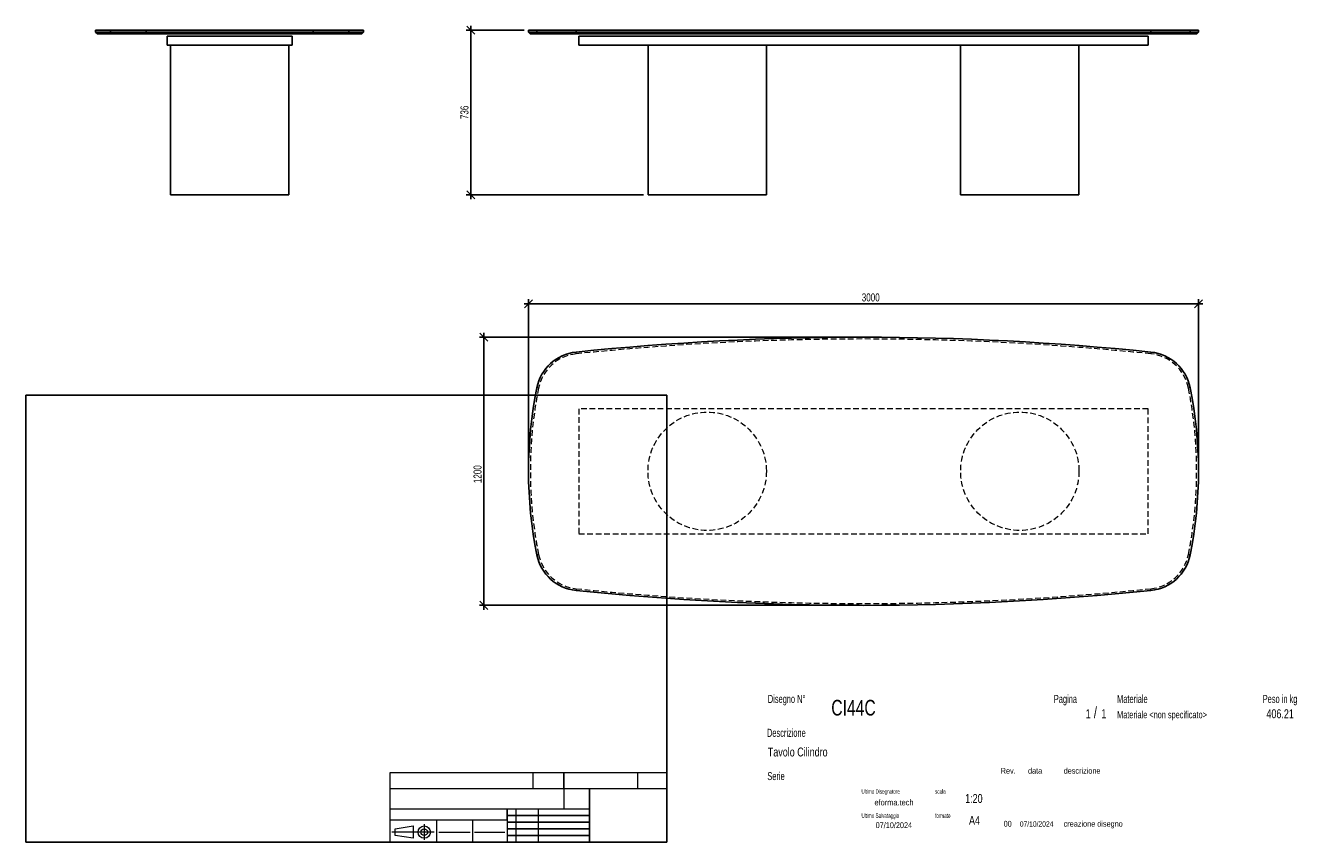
# Model space of a CAD drawing. Header units: millimetres. Extents: x 2 to 291, y 2 to 185.
import ezdxf

# ---------------------------------------------------------------- set-up
doc = ezdxf.new("R2010")
doc.units = ezdxf.units.MM
doc.linetypes.add('HIDDEN', pattern=[1.905, 1.27, -0.635])
doc.layers.add('FORMAT', color=7, linetype='Continuous')
doc.styles.add('SLDTEXTSTYLE0', font='TXT', dxfattribs={"width": 0.605})
doc.styles.add('SLDTEXTSTYLE1', font='TXT', dxfattribs={"width": 0.75})
doc.dimstyles.new('SLDDIMSTYLE0', dxfattribs={"dimtxt": 1.8, "dimasz": 1.8, "dimexe": 0, "dimexo": 0.0625, "dimgap": 0.45, "dimtad": 1, "dimlfac": 20, "dimrnd": 1e-09, "dimzin": 12, "dimdsep": 46, "dimtxsty": 'SLDTEXTSTYLE1', "dimblk1": 'OBLIQUE', "dimblk2": 'OBLIQUE', "dimsah": 1, "dimcen": 0.09, "dimadec": 0, "dimazin": 3, "dimtfac": 1, "dimtmove": 0, "dimatfit": 0, "dimldrblk": 'OBLIQUE', "dimfxl": 0, "dimfrac": 2, "dimtolj": 1, "dimtzin": 12, "dimarcsym": 0})

# ---------------------------------------------------------------- blocks, each defined once
blk = doc.blocks.new('_Oblique')
at = {"color": 0, "linetype": 'ByBlock', "lineweight": -2}
blk.add_line((-0.5, -0.5), (0.5, 0.5), dxfattribs=at)
blk = doc.blocks.new('_D')
at = {"layer": 'FORMAT', "color": 7}
for p, q in [((102.14, 184.19), (102.14, 185.19)), ((114.07, 184.19), (101.14, 184.19)), ((102.14, 147.39), (102.14, 184.19)), ((140.82, 147.39), (101.14, 147.39)), ((102.14, 147.39), (102.14, 146.39))]:
    blk.add_line(p, q, dxfattribs=at)
at = {"layer": 'FORMAT', "color": 7, "xscale": 1.8, "yscale": 1.8}
for p, rotation in [((102.14, 184.19), 270.0000000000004), ((102.14, 147.39), 90.0000000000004)]:
    blk.add_blockref('_Oblique', p, dxfattribs=dict(at, rotation=rotation))
at = {"layer": 'FORMAT', "color": 7, "insert": (99.82, 164.31), "char_height": 1.8, "attachment_point": 1, "rotation": 90, "style": 'SLDTEXTSTYLE1'}
blk.add_mtext('736', dxfattribs=at)
blk = doc.blocks.new('_D_1')
at = {"layer": 'FORMAT', "color": 7}
for p, q in [((189.07, 115.51), (104.07, 115.51)), ((105.07, 115.51), (105.07, 116.51)), ((105.07, 115.51), (105.07, 55.51)), ((189.07, 55.51), (104.07, 55.51)), ((105.07, 55.51), (105.07, 54.51))]:
    blk.add_line(p, q, dxfattribs=at)
at = {"layer": 'FORMAT', "color": 7, "xscale": 1.8, "yscale": 1.8}
for p, rotation in [((105.07, 115.51, 16.8), 270.0000000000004), ((105.07, 55.51, 16.8), 90.0000000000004)]:
    blk.add_blockref('_Oblique', p, dxfattribs=dict(at, rotation=rotation))
at = {"layer": 'FORMAT', "color": 7, "insert": (102.75, 82.85), "char_height": 1.8, "attachment_point": 1, "rotation": 90, "style": 'SLDTEXTSTYLE1'}
blk.add_mtext('1200', dxfattribs=at)
blk = doc.blocks.new('_D_2')
at = {"layer": 'FORMAT', "color": 7}
for p, q in [((115.07, 122.99), (114.07, 122.99)), ((115.07, 86.51), (115.07, 123.99)), ((115.07, 122.99), (265.07, 122.99)), ((265.07, 86.51), (265.07, 123.99)), ((265.07, 122.99), (266.07, 122.99))]:
    blk.add_line(p, q, dxfattribs=at)
at = {"layer": 'FORMAT', "color": 7, "xscale": 1.8, "yscale": 1.8}
blk.add_blockref('_Oblique', (115.07, 122.99, 16.8), dxfattribs=at)
at = {"layer": 'FORMAT', "color": 7, "xscale": 1.8, "yscale": 1.8, "rotation": 180.0000000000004}
blk.add_blockref('_Oblique', (265.07, 122.99, 16.8), dxfattribs=at)
at = {"layer": 'FORMAT', "color": 7, "insert": (189.68, 125.31), "char_height": 1.8, "attachment_point": 1, "style": 'SLDTEXTSTYLE1'}
blk.add_mtext('3000', dxfattribs=at)

msp = doc.modelspace()

# ---------------------------------------------------------------- linework, layer by layer
at = {"color": 7, "linetype": 'Continuous', "lineweight": 25}
for p, q in [((18.13897, 184.19439), (18.13897, 183.79439)), ((18.13897, 184.19439), (21.46232, 184.19439)), ((18.13897, 183.79439), (18.53897, 183.39439)), ((18.13897, 183.79439), (21.46232, 183.79439)), ((21.86019, 183.39439), (18.53897, 183.39439)), ((21.46232, 184.19439), (21.46232, 183.79439)), ((21.46232, 184.19439), (29.44093, 184.19439)), ((21.46232, 183.79439), (29.44093, 183.79439)), ((21.46232, 183.79439), (21.86019, 183.39439)), ((29.51966, 183.39439), (21.86019, 183.39439)), ((29.44093, 184.19439), (29.44093, 183.79439)), ((29.44093, 184.19439), (66.83701, 184.19439)), ((29.44093, 183.79439), (66.83701, 183.79439)), ((29.44093, 183.79439), (29.51966, 183.39439)), ((66.75828, 183.39439), (29.51966, 183.39439)), ((34.13897, 180.89439), (34.13897, 182.89439)), ((34.13897, 182.89439), (62.13897, 182.89439)), ((62.13897, 180.89439), (62.13897, 182.89439)), ((66.83701, 183.79439), (66.75828, 183.39439)), ((74.41775, 183.39439), (66.75828, 183.39439)), ((66.83701, 184.19439), (66.83701, 183.79439)), ((66.83701, 184.19439), (74.81562, 184.19439)), ((66.83701, 183.79439), (74.81562, 183.79439)), ((74.81562, 183.79439), (74.41775, 183.39439)), ((77.73897, 183.39439), (74.41775, 183.39439)), ((74.81562, 184.19439), (74.81562, 183.79439)), ((74.81562, 184.19439), (78.13897, 184.19439)), ((74.81562, 183.79439), (78.13897, 183.79439)), ((77.73897, 183.39439), (78.13897, 183.79439)), ((78.13897, 183.79439), (78.13897, 184.19439)), ((115.07053, 184.19439), (115.07053, 183.79439)), ((115.07053, 184.19439), (116.92879, 184.19439)), ((115.07053, 183.79439), (115.47053, 183.39439)), ((115.07053, 183.79439), (116.92879, 183.79439)), ((117.32097, 183.39439), (115.47053, 183.39439)), ((116.92879, 184.19439), (116.92879, 183.79439)), ((116.92879, 184.19439), (125.70331, 184.19439)), ((117.32097, 183.39439), (116.92879, 183.79439)), ((116.92879, 183.79439), (125.70331, 183.79439)), ((125.74451, 183.39439), (117.32097, 183.39439)), ((125.70331, 184.19439), (125.70331, 183.79439)), ((125.70331, 184.19439), (254.43775, 184.19439)), ((125.70331, 183.79439), (254.43775, 183.79439)), ((125.74451, 183.39439), (125.70331, 183.79439)), ((254.39656, 183.39439), (125.74451, 183.39439)), ((126.32053, 180.89439), (126.32053, 182.89439)), ((126.32053, 182.89439), (253.82053, 182.89439)), ((253.82053, 180.89439), (253.82053, 182.89439)), ((254.43775, 183.79439), (254.39656, 183.39439)), ((262.82009, 183.39439), (254.39656, 183.39439)), ((254.43775, 184.19439), (254.43775, 183.79439)), ((254.43775, 184.19439), (263.21227, 184.19439)), ((254.43775, 183.79439), (263.21227, 183.79439)), ((263.21227, 183.79439), (262.82009, 183.39439)), ((264.67053, 183.39439), (262.82009, 183.39439)), ((263.21227, 184.19439), (263.21227, 183.79439)), ((263.21227, 184.19439), (265.07053, 184.19439)), ((263.21227, 183.79439), (265.07053, 183.79439)), ((264.67053, 183.39439), (265.07053, 183.79439)), ((265.07053, 183.79439), (265.07053, 184.19439)), ((34.13897, 180.89439), (62.13897, 180.89439)), ((34.88897, 180.89439), (34.88897, 147.39439)), ((61.38897, 147.39439), (61.38897, 180.89439)), ((126.32053, 180.89439), (253.82053, 180.89439)), ((141.82053, 180.89439), (141.82053, 147.39439)), ((168.32053, 147.39439), (168.32053, 180.89439)), ((211.82053, 180.89439), (211.82053, 147.39439)), ((238.32053, 147.39439), (238.32053, 180.89439)), ((34.88897, 147.39439), (61.38897, 147.39439)), ((141.82053, 147.39439), (155.07053, 147.39439)), ((155.07053, 147.39439), (168.32053, 147.39439)), ((211.82053, 147.39439), (225.07053, 147.39439)), ((225.07053, 147.39439), (238.32053, 147.39439))]:
    msp.add_line(p, q, dxfattribs=at)
at = {"color": 7, "linetype": 'HIDDEN', "lineweight": 18}
for p, q in [((125.74451, 111.78568), (125.70331, 112.18355)), ((254.43775, 112.18355), (254.39656, 111.78568)), ((117.32097, 104.12621), (116.92879, 104.20494)), ((263.21227, 104.20494), (262.82009, 104.12621)), ((253.82053, 99.5069), (126.32053, 99.5069)), ((126.32053, 99.5069), (126.32053, 71.5069)), ((253.82053, 71.5069), (253.82053, 99.5069)), ((126.32053, 71.5069), (253.82053, 71.5069)), ((117.32097, 66.88759), (116.92879, 66.80886)), ((263.21227, 66.80886), (262.82009, 66.88759)), ((125.74451, 59.22812), (125.70331, 58.83025)), ((254.43775, 58.83025), (254.39656, 59.22812))]:
    msp.add_line(p, q, dxfattribs=at)
for centre in [(155.07053, 85.5069), (225.07053, 85.5069)]:
    msp.add_circle(centre, 13.25, dxfattribs=at)
at = {"color": 7, "linetype": 'Continuous', "lineweight": 25}
for centre, radius, start, end in [((190.07053, -509.4931), 625, 84.08876688, 95.91123312), ((126.73319, 102.23673), 10, 95.9112331, 168.6488503), ((253.40788, 102.23673), 10, 11.3511497, 84.0887669), ((210.07053, 85.5069), 95, 168.6488503, 191.3511497), ((170.07053, 85.5069), 95, 348.6488503, 11.3511497), ((126.73319, 68.77707), 10, 191.3511497, 264.0887669), ((253.40788, 68.77707), 10, 275.9112331, 348.6488503), ((190.07053, 680.5069), 625, 264.08876688, 275.91123312)]:
    msp.add_arc(centre, radius, start, end, dxfattribs=at)
at = {"color": 7, "linetype": 'HIDDEN', "lineweight": 18}
for centre, radius, start, end in [((190.07053, -509.4931), 624.6, 84.08876688, 95.91123312), ((126.73319, 102.23673), 9.6, 95.9112331, 168.6488503), ((253.40788, 102.23673), 9.6, 11.3511497, 84.0887669), ((210.07053, 85.5069), 94.6, 168.6488503, 191.3511497), ((170.07053, 85.5069), 94.6, 348.6488503, 11.3511497), ((126.73319, 68.77707), 9.6, 191.3511497, 264.0887669), ((253.40788, 68.77707), 9.6, 275.9112331, 348.6488503), ((190.07053, 680.5069), 624.6, 264.08876688, 275.91123312)]:
    msp.add_arc(centre, radius, start, end, dxfattribs=at)
at = {"layer": 'FORMAT', "color": 251, "true_color": 0x484848}
for p, q in [((2.5, 102.5), (146, 102.5)), ((2.5, 102.5), (2.5, 2.5)), ((146, 102.5), (146, 2.5)), ((2.5, 2.5), (146, 2.5))]:
    msp.add_line(p, q, dxfattribs=at)
at = {"layer": 'FORMAT', "color": 251, "lineweight": 18, "true_color": 0x484848}
for p, q in [((146, 18), (84, 18)), ((84, 18), (84, 2.5)), ((116, 18), (116, 14.5)), ((139.5, 18), (139.5, 14.5)), ((84, 14.5), (146, 14.5)), ((84, 10), (123, 10)), ((112.25, 10), (112.25, 2.5)), ((117.25, 10), (117.25, 2.5)), ((123, 10), (128.75, 10)), ((84, 7.5), (110.25, 7.5)), ((85.22616, 5.51421), (89.22616, 6.13921)), ((89.22616, 6.13921), (89.22616, 3.38921)), ((91.73012, 6.52038), (91.73012, 3.03025)), ((94.5, 7.5), (94.5, 2.5)), ((102.5, 7.5), (102.5, 2.5)), ((110.25, 7.5), (110.25, 2.5)), ((93.94146, 4.76421), (84.44672, 4.76421)), ((85.22616, 4.01421), (85.22616, 5.51421)), ((89.22616, 3.38921), (85.22616, 4.01421)), ((95, 4.75), (102, 4.75)), ((103, 4.75), (109.75, 4.75))]:
    msp.add_line(p, q, dxfattribs=at)
at = {"layer": 'FORMAT', "color": 7}
for p, q in [((123, 14.5), (123, 18)), ((128.75, 10), (128.75, 14.5)), ((110.25, 7.5), (110.25, 10)), ((128.75, 2.5), (128.75, 10)), ((110.25, 8.5), (128.75, 8.5)), ((110.25, 7), (128.75, 7)), ((110.25, 5.5), (128.75, 5.5)), ((110.25, 4), (128.75, 4)), ((110.25, 2.5), (128.75, 2.5))]:
    msp.add_line(p, q, dxfattribs=at)
at = {"layer": 'FORMAT', "color": 7, "lineweight": 18}
msp.add_line((123, 14.5), (123, 10), dxfattribs=at)
at = {"layer": 'FORMAT', "color": 251, "lineweight": 18, "true_color": 0x484848}
for radius in [1.375, 0.75]:
    msp.add_circle((91.73012, 4.76421), radius, dxfattribs=at)

# ---------------------------------------------------------------- texts
at = {"color": 18, "linetype": 'Continuous', "lineweight": 0, "true_color": 0x060606, "insert": (280.29073, 32.24796), "char_height": 2, "attachment_point": 1, "style": 'SLDTEXTSTYLE1'}
msp.add_mtext('406.21', dxfattribs=at)
at = {"layer": 'FORMAT', "color": 18, "true_color": 0x060606}
for s, insert, char_height, attachment_point, style in [('Disegno N°', (168.65209, 35.46055), 1.8, 1, 'SLDTEXTSTYLE0'), ('Pagina', (232.68578, 35.4642), 1.8, 1, 'SLDTEXTSTYLE0'), ('Materiale', (246.84637, 35.4642), 1.8, 1, 'SLDTEXTSTYLE0'), ('Peso in kg', (279.45834, 35.4642), 1.8, 1, 'SLDTEXTSTYLE0'), ('CI44C', (182.85785, 34.35127), 3.5, 1, 'SLDTEXTSTYLE1'), ('1', (239.82456, 32.24796), 2, 1, 'SLDTEXTSTYLE1'), ('/', (241.64155, 32.74597), 2.5, 1, 'SLDTEXTSTYLE1'), ('1', (243.32047, 32.24796), 2, 1, 'SLDTEXTSTYLE1'), ('Materiale <non specificato>', (246.84637, 31.8349), 1.5875, 1, 'SLDTEXTSTYLE1'), ('Descrizione', (168.45959, 27.87301), 1.8, 1, 'SLDTEXTSTYLE0'), ('Tavolo Cilindro', (168.65209, 23.69153), 2, 1, 'SLDTEXTSTYLE1'), ('Serie', (168.54671, 18.20074), 1.8, 1, 'SLDTEXTSTYLE0'), ('Rev.', (220.80434, 19.14061), 1.3, 1, 'SLDTEXTSTYLE1'), ('data', (226.90583, 19.14061), 1.3, 1, 'SLDTEXTSTYLE1'), ('descrizione', (234.88928, 19.14061), 1.3, 1, 'SLDTEXTSTYLE1'), ('Ultimo Disegnatore', (189.61829, 14.3444), 1, 1, 'SLDTEXTSTYLE0'), ('scala', (206.10636, 14.3444), 1, 1, 'SLDTEXTSTYLE0'), ('1:20', (212.8317, 13.28812), 2, 1, 'SLDTEXTSTYLE1'), ('Ultimo Salvataggio', (189.61829, 8.93841), 1, 1, 'SLDTEXTSTYLE0'), ('formato', (206.10636, 8.93841), 1, 1, 'SLDTEXTSTYLE0'), ('07/10/2024', (196.86819, 6.95548), 1.3, 2, 'SLDTEXTSTYLE1'), ('A4', (213.69281, 8.39825), 2, 1, 'SLDTEXTSTYLE1'), ('00', (221.45534, 7.2775), 1.3, 1, 'SLDTEXTSTYLE1'), ('07/10/2024', (225.06555, 7.1779), 1.2, 1, 'SLDTEXTSTYLE1'), ('creazione disegno', (234.88928, 7.2775), 1.3, 1, 'SLDTEXTSTYLE1')]:
    msp.add_mtext(s, dxfattribs=dict(at, insert=insert, char_height=char_height, attachment_point=attachment_point, style=style))
at = {"layer": 'FORMAT', "color": 18, "true_color": 0x020202, "insert": (196.90354, 12.06285), "char_height": 1.3229167, "attachment_point": 2, "style": 'SLDTEXTSTYLE1'}
msp.add_mtext('eforma.tech', dxfattribs=at)

# ---------------------------------------------------------------- dimensions: what is measured, and where the dimension line sits
at = {"layer": 'FORMAT', "color": 7}
for base, p1, p2, picture, middle in [((102.14001, 184.19439), (141.82053, 147.39439), (115.07053, 184.19439), '_D', (102.14001, 166.3079)), ((105.07053, 55.5069), (190.07053, 115.5069), (190.07053, 55.5069), '_D_1', (105.07053, 85.50789))]:
    dim = msp.add_linear_dim(base=base, p1=p1, p2=p2, angle=90, dimstyle='SLDDIMSTYLE0', dxfattribs=at)
    dim.commit()
    dim.dimension.update_dxf_attribs({"geometry": picture, "text_midpoint": middle, "dimtype": 160})
dim = msp.add_linear_dim(base=(265.07053, 122.98763), p1=(115.07053, 85.5069), p2=(265.07053, 85.5069), dimstyle='SLDDIMSTYLE0', dxfattribs=at)
dim.commit()
dim.dimension.update_dxf_attribs({"geometry": '_D_2', "text_midpoint": (192.33781, 122.98763), "dimtype": 160})

doc.saveas('drawing.dxf')
